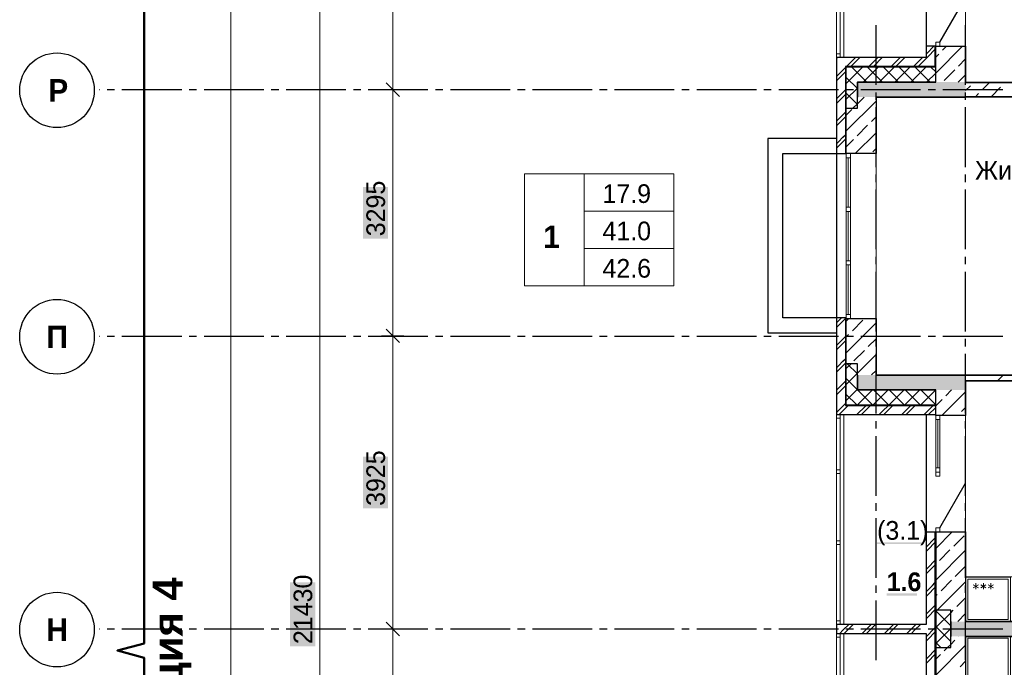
# Model space of a CAD drawing. Header units: millimetres. Extents: x 259029 to 2494469, y -731578 to -57567.
# Tile 156 of 253: x 449692 to 462884, y -577940 to -569272. Entities that reach past the tile are written whole.
import ezdxf

# ---------------------------------------------------------------- set-up
doc = ezdxf.new("R2010")
doc.units = ezdxf.units.MM
for name, color, linetype in [('PDF _Геометрия', 7, 'Continuous'), ('PDF _Сплошная заливка', 7, 'Continuous'), ('PDF _Текст', 7, 'Continuous')]:
    doc.layers.add(name, color=color, linetype=linetype)
doc.styles.add('PDF Arial Bold', font='arialbd.ttf')
doc.styles.add('PDF Century Gothic', font='GOTHIC.TTF')
doc.styles.add('PDF Century Gothic Bold', font='GOTHICB.TTF')

msp = doc.modelspace()

# ---------------------------------------------------------------- linework, layer by layer
at = {"layer": 'PDF _Геометрия', "lineweight": 13}
for points in [[(452672.9, -545267.8), (452522.9, -545267.8), (452522.9, -613047.5), (452672.9, -613047.5)], [(460635.7, -569777.5), (460635.7, -566177.5)], [(453565.6, -566517.7), (453715.6, -566517.7), (453715.6, -587947.6), (453865.6, -587947.6)], [(454540.9, -566517.7), (454690.9, -566517.7), (454690.9, -570207.7), (454840.9, -570207.7)], [(460685.7, -566577.5), (460685.7, -569777.5)], [(460735.7, -566577.5), (460735.7, -569777.5)], [(462365.8, -569627.9), (462365.8, -568827.9), (462365.8, -568067.9)], [(460635.7, -569727.5), (460685.7, -569727.5)], [(460765.7, -570124.3), (460982.6, -569907.5)], [(460765.7, -569912.2), (460770.5, -569907.5)], [(461041.4, -570107.5), (460841.4, -569907.5)], [(460994.7, -570107.5), (461194.7, -569907.5)], [(461253.6, -570107.5), (461053.6, -569907.5)], [(461206.9, -570107.5), (461406.9, -569907.5)], [(461465.7, -570107.5), (461265.7, -569907.5)], [(461419, -570107.5), (461619, -569907.5)], [(461677.8, -570107.5), (461477.8, -569907.5)], [(461631.1, -570107.5), (461831.1, -569907.5)], [(461890, -570107.5), (461690, -569907.5)], [(461843.3, -570107.5), (461965.7, -569985)], [(461965.7, -569971.1), (461902.1, -569907.5)], [(460915.7, -570193.9), (460765.7, -570043.9)], [(454540.9, -570207.7), (454690.9, -570207.7), (454690.9, -573502.7), (454840.9, -573502.7)], [(460765.7, -570336.5), (460915.7, -570186.5)], [(460915.7, -570406.1), (460765.7, -570256.1)], [(460856.9, -570457.5), (460915.7, -570398.6)], [(461165.8, -573272.9), (461165.8, -571062.9)], [(460765.8, -573216.9), (460765.8, -571118.9)], [(460793.8, -571780.9), (460793.8, -571118.9)], [(460821.8, -573216.9), (460821.8, -571118.9)], [(460793.8, -572498.9), (460793.8, -571836.9)], [(460793.8, -573216.9), (460793.8, -572554.9)], [(454690.9, -581342.4), (454690.9, -577427.6), (454690.9, -573502.7), (454540.9, -573502.7)], [(460765.7, -573942.7), (460831, -573877.5)], [(460915.7, -574012.3), (460780.9, -573877.5)], [(460765.7, -574154.9), (460915.7, -574004.9)], [(460915.7, -574224.4), (460765.7, -574074.4)], [(460765.7, -574367), (460915.7, -574217)], [(460917.4, -574427.5), (461117.4, -574227.5)], [(461118.8, -574427.5), (460918.8, -574227.5)], [(461129.5, -574427.5), (461329.5, -574227.5)], [(461330.9, -574427.5), (461130.9, -574227.5)], [(461341.6, -574427.5), (461541.6, -574227.5)], [(461543.1, -574427.5), (461343.1, -574227.5)], [(461553.8, -574427.5), (461753.8, -574227.5)], [(461755.2, -574427.5), (461555.2, -574227.5)], [(461765.9, -574427.5), (461965.7, -574227.6)], [(461965.7, -574425.9), (461767.3, -574227.5)], [(460906.7, -574427.5), (460765.7, -574286.6)], [(460635.7, -580297.5), (460635.7, -574557.5)], [(460635.7, -574607.5), (460685.7, -574607.5), (460685.7, -577367.5)], [(460685.7, -574557.5), (460685.7, -574607.5)], [(460735.7, -574557.5), (460735.7, -577367.5)], [(461965.8, -574623.7), (461965.8, -575271.6)], [(461993.8, -574623.7), (461993.8, -575271.6)], [(462021.8, -574623.7), (462021.8, -575271.6)], [(462365.8, -576127.6), (462365.8, -575327.6), (462365.8, -574567.7)], [(460635.7, -575297.5), (460685.7, -575297.5)], [(460635.7, -575347.5), (460685.7, -575347.5)], [(460635.7, -576247.5), (460685.7, -576247.5)], [(460635.7, -576297.5), (460685.7, -576297.5)], [(465055.7, -576727.5), (462365.7, -576727.5)], [(462469.3, -576876.5), (462538.6, -576836.5)], [(462469.3, -576836.5), (462538.6, -576876.5)], [(462504, -576896.5), (462504, -576816.5)], [(462569.3, -576876.5), (462638.6, -576836.5)], [(462569.3, -576836.5), (462638.6, -576876.5)], [(462604, -576896.5), (462604, -576816.5)], [(462669.3, -576876.5), (462738.6, -576836.5)], [(462669.3, -576836.5), (462738.6, -576876.5)], [(462704, -576896.5), (462704, -576816.5)], [(461965.7, -577197.5), (461985.7, -577177.5)], [(462165.7, -577383.6), (461965.7, -577183.6)], [(461965.7, -577409.6), (462165.7, -577209.6)], [(460635.7, -577317.5), (460685.7, -577317.5)], [(462165.7, -577595.8), (461965.7, -577395.8)], [(454840.9, -577427.6), (454690.9, -577427.6), (454540.9, -577427.6)], [(460635.7, -577537.5), (460685.7, -577537.5)], [(460685.7, -577487.5), (460685.7, -580297.5)], [(460735.7, -577487.5), (460735.7, -580297.5)], [(461965.7, -577621.8), (462165.7, -577421.8)], [(462035.3, -577677.5), (461965.7, -577607.9)], [(462122.1, -577677.5), (462165.7, -577633.9)]]:
    msp.add_lwpolyline(points, dxfattribs=at)
at = {"layer": 'PDF _Геометрия', "lineweight": 25}
for points in [[(460635.7, -566407.5), (461835.7, -566407.5), (461835.7, -566457.5), (460635.7, -566457.5), (460635.7, -566577.5), (461835.7, -566577.5), (461835.7, -569777.5), (460635.7, -569777.5), (460635.7, -574557.5)], [(462021.7, -569571.7), (462365.7, -568975.9)], [(461165.7, -570144.4), (461165.7, -569344.4)], [(462365.7, -570144.4), (462365.7, -569344.4)], [(461955.7, -569627.7), (461955.7, -569897.5), (460755.7, -569897.5)], [(461729.6, -569897.5), (461862.7, -569764.4), (461955.7, -569671.3)], [(461835.7, -569731.3), (461862.7, -569704.4), (461922.7, -569644.4), (461939.3, -569627.7)], [(461965.7, -569627.7), (461835.7, -569627.7)], [(460635.7, -569791.3), (460649.6, -569777.5)], [(460769.5, -569897.5), (460889.6, -569777.5)], [(460829.6, -569897.5), (460949.5, -569777.5)], [(461069.6, -569897.5), (461189.5, -569777.5)], [(461129.6, -569897.5), (461249.6, -569777.5)], [(461369.5, -569897.5), (461489.6, -569777.5)], [(461429.6, -569897.5), (461549.5, -569777.5)], [(461669.6, -569897.5), (461789.5, -569777.5)], [(460635.7, -573262.5), (459915.7, -573262.5), (459915.7, -571062.8), (460635.7, -571062.8), (460765.7, -571062.8), (460765.7, -569907.5)], [(460635.7, -570031.3), (460662.7, -570004.4), (460755.7, -569911.3)], [(460635.7, -570091.3), (460662.7, -570064.4), (460755.7, -569971.3)], [(460755.7, -569897.5), (460755.7, -571062.8)], [(461965.7, -569907.5), (460765.7, -569907.5)], [(450756.3, -570207.5), (450762.7, -570207.5)], [(450862.7, -570207.5), (450962.7, -570207.5)], [(451062.7, -570207.5), (451862.7, -570207.5)], [(451962.7, -570207.5), (452062.7, -570207.5)], [(452162.7, -570207.5), (452962.7, -570207.5)], [(453062.7, -570207.5), (453162.7, -570207.5)], [(453262.7, -570207.5), (454062.7, -570207.5)], [(454162.7, -570207.5), (454262.7, -570207.5)], [(454362.7, -570207.5), (455162.7, -570207.5)], [(455262.7, -570207.5), (455362.7, -570207.5)], [(455462.7, -570207.5), (456262.7, -570207.5)], [(456362.7, -570207.5), (456462.7, -570207.5)], [(456562.7, -570207.5), (457362.7, -570207.5)], [(457462.7, -570207.5), (457562.7, -570207.5)], [(457662.7, -570207.5), (458462.7, -570207.5)], [(458562.7, -570207.5), (458662.7, -570207.5)], [(458762.7, -570207.5), (459562.7, -570207.5)], [(459662.7, -570207.5), (459762.7, -570207.5)], [(459862.7, -570207.5), (460662.7, -570207.5)], [(460635.7, -570331.3), (460662.7, -570304.4), (460722.7, -570244.4), (460755.7, -570211.3)], [(460635.7, -570391.3), (460662.7, -570364.4), (460755.7, -570271.3)], [(460762.7, -570207.5), (460862.7, -570207.5)], [(460962.7, -570207.5), (461762.7, -570207.5)], [(461165.7, -570344.4), (461165.7, -570244.4)], [(461862.7, -570207.5), (461962.7, -570207.5)], [(462062.7, -570207.5), (462862.7, -570207.5)], [(462365.7, -570344.4), (462365.7, -570244.4)], [(460635.7, -570631.3), (460662.7, -570604.4), (460755.7, -570511.3)], [(461165.7, -571244.4), (461165.7, -570444.4)], [(462365.7, -571244.4), (462365.7, -570444.4)], [(460635.7, -570691.3), (460662.7, -570664.4), (460755.7, -570571.3)], [(460635.7, -570931.3), (460662.7, -570904.4), (460722.7, -570844.4), (460755.7, -570811.3)], [(460635.7, -570862.5), (459715.7, -570862.5), (459715.7, -573462.5), (460635.7, -573462.5)], [(460635.7, -570991.3), (460662.7, -570964.4), (460755.7, -570871.3)], [(461165.7, -571444.4), (461165.7, -571344.4)], [(462365.7, -571444.4), (462365.7, -571344.4)], [(461165.7, -572344.4), (461165.7, -571544.4)], [(462365.7, -572344.4), (462365.7, -571544.4)], [(461165.7, -572544.4), (461165.7, -572444.4)], [(462365.7, -572544.4), (462365.7, -572444.4)], [(461165.7, -573444.4), (461165.7, -572644.4)], [(462365.7, -573444.4), (462365.7, -572644.4)], [(460635.7, -573331.3), (460662.7, -573304.4), (460704.3, -573262.7)], [(460765.7, -574427.5), (460765.7, -573262.8), (460635.7, -573262.8)], [(460662.7, -573364.4), (460755.7, -573271.3)], [(460755.7, -573262.8), (460755.7, -574437.5)], [(460635.7, -573391.3), (460662.7, -573364.4)], [(450756.3, -573507.5), (450762.7, -573507.5)], [(450862.7, -573507.5), (450962.7, -573507.5)], [(451062.7, -573507.5), (451862.7, -573507.5)], [(451962.7, -573507.5), (452062.7, -573507.5)], [(452162.7, -573507.5), (452962.7, -573507.5)], [(453062.7, -573507.5), (453162.7, -573507.5)], [(453262.7, -573507.5), (454062.7, -573507.5)], [(454162.7, -573507.5), (454262.7, -573507.5)], [(454362.7, -573507.5), (455162.7, -573507.5)], [(455262.7, -573507.5), (455362.7, -573507.5)], [(455462.7, -573507.5), (456262.7, -573507.5)], [(456362.7, -573507.5), (456462.7, -573507.5)], [(456562.7, -573507.5), (457362.7, -573507.5)], [(457462.7, -573507.5), (457562.7, -573507.5)], [(457662.7, -573507.5), (458462.7, -573507.5)], [(458562.7, -573507.5), (458662.7, -573507.5)], [(458762.7, -573507.5), (459562.7, -573507.5)], [(459662.7, -573507.5), (459762.7, -573507.5)], [(459862.7, -573507.5), (460662.7, -573507.5)], [(460635.7, -573691.3), (460662.7, -573664.4), (460755.7, -573571.3)], [(460662.7, -573604.4), (460755.7, -573511.3)], [(460762.7, -573507.5), (460862.7, -573507.5)], [(460962.7, -573507.5), (461762.7, -573507.5)], [(461165.7, -573644.4), (461165.7, -573544.4)], [(461862.7, -573507.5), (461962.7, -573507.5)], [(462062.7, -573507.5), (462862.7, -573507.5)], [(462365.7, -573644.4), (462365.7, -573544.4)], [(460635.7, -573631.3), (460662.7, -573604.4)], [(460635.7, -573931.3), (460662.7, -573904.4), (460722.7, -573844.4), (460755.7, -573811.3)], [(461165.7, -574544.4), (461165.7, -573744.4)], [(462365.7, -574544.4), (462365.7, -573744.4)], [(460635.7, -573991.3), (460662.7, -573964.4), (460755.7, -573871.3)], [(460635.7, -574231.3), (460662.7, -574204.4), (460755.7, -574111.3)], [(460662.7, -574264.4), (460755.7, -574171.3)], [(460635.7, -574291.3), (460662.7, -574264.4)], [(460635.7, -574531.3), (460662.7, -574504.4)], [(460662.7, -574504.4), (460722.7, -574444.4), (460755.7, -574411.3)], [(460669.6, -574557.5), (460782.7, -574444.4)], [(460755.7, -574437.5), (461965.7, -574437.5)], [(460765.7, -574427.5), (461965.7, -574427.5)], [(460782.7, -574444.4), (460789.6, -574437.5)], [(460909.5, -574557.5), (461022.7, -574444.4)], [(460969.6, -574557.5), (461082.7, -574444.4), (461089.5, -574437.5)], [(461022.7, -574444.4), (461029.6, -574437.5)], [(461209.6, -574557.5), (461262.7, -574504.4)], [(461262.7, -574504.4), (461322.7, -574444.4), (461329.5, -574437.5)], [(461269.6, -574557.5), (461382.7, -574444.4), (461389.6, -574437.5)], [(461509.5, -574557.5), (461622.7, -574444.4), (461629.6, -574437.5)], [(461569.6, -574557.5), (461682.7, -574444.4), (461689.5, -574437.5)], [(461809.6, -574557.5), (461862.7, -574504.4)], [(461862.7, -574504.4), (461922.7, -574444.4)], [(461869.6, -574557.5), (461965.7, -574461.3)], [(461922.7, -574444.4), (461929.5, -574437.5)], [(461835.7, -574557.5), (461835.7, -577367.5), (460635.7, -577367.5), (460635.7, -577487.5), (461835.7, -577487.5), (461835.7, -580297.5), (460635.7, -580297.5), (460635.7, -585077.5), (461835.7, -585077.5), (461835.7, -587887.5)], [(460635.7, -574557.5), (461965.7, -574557.5)], [(461165.7, -574744.4), (461165.7, -574644.4)], [(462365.7, -574744.4), (462365.7, -574644.4)], [(461165.7, -575644.4), (461165.7, -574844.4)], [(462365.7, -575644.4), (462365.7, -574844.4)], [(462021.8, -576071.6), (462365.8, -575475.8)], [(461165.7, -575844.4), (461165.7, -575744.4)], [(462365.7, -575844.4), (462365.7, -575744.4)], [(461165.7, -576744.4), (461165.7, -575944.4)], [(462365.7, -576744.4), (462365.7, -575944.4)], [(461835.7, -576127.5), (461965.7, -576127.5)], [(461835.7, -576331.3), (461862.7, -576304.4), (461922.7, -576244.4), (461955.7, -576211.3)], [(461955.7, -576127.5), (461955.7, -578727.5)], [(461965.7, -576127.5), (461965.7, -578727.5)], [(461862.7, -576364.4), (461955.7, -576271.3)], [(461835.7, -576391.3), (461862.7, -576364.4)], [(461835.7, -576631.3), (461862.7, -576604.4), (461955.7, -576511.3)], [(461862.7, -576664.4), (461955.7, -576571.3)], [(461835.7, -576691.3), (461862.7, -576664.4)], [(461165.7, -576944.4), (461165.7, -576844.4)], [(461835.7, -576931.3), (461862.7, -576904.4), (461922.7, -576844.4), (461955.7, -576811.3)], [(461835.7, -576991.3), (461862.7, -576964.4), (461955.7, -576871.3)], [(462365.7, -576944.4), (462365.7, -576844.4)], [(461165.7, -577844.4), (461165.7, -577044.4)], [(461862.7, -577204.4), (461955.7, -577111.3)], [(462365.7, -577844.4), (462365.7, -577044.4)], [(461835.7, -577231.3), (461862.7, -577204.4)], [(461835.7, -577291.3), (461862.7, -577264.4)], [(461862.7, -577264.4), (461955.7, -577171.3)], [(460679.6, -577487.5), (460722.7, -577444.4), (460799.6, -577367.5)], [(460782.7, -577444.4), (460859.6, -577367.5)], [(461022.7, -577444.4), (461099.6, -577367.5)], [(461082.7, -577444.4), (461159.5, -577367.5)], [(461279.6, -577487.5), (461322.7, -577444.4), (461399.6, -577367.5)], [(461382.7, -577444.4), (461459.6, -577367.5)], [(461622.7, -577444.4), (461699.6, -577367.5)], [(461682.7, -577444.4), (461759.5, -577367.5)], [(450756.3, -577427.5), (450762.7, -577427.5)], [(450862.7, -577427.5), (450962.7, -577427.5)], [(451062.7, -577427.5), (451862.7, -577427.5)], [(451962.7, -577427.5), (452062.7, -577427.5)], [(452162.7, -577427.5), (452962.7, -577427.5)], [(453062.7, -577427.5), (453162.7, -577427.5)], [(453262.7, -577427.5), (454062.7, -577427.5)], [(454162.7, -577427.5), (454262.7, -577427.5)], [(454362.7, -577427.5), (455162.7, -577427.5)], [(455262.7, -577427.5), (455362.7, -577427.5)], [(455462.7, -577427.5), (456262.7, -577427.5)], [(456362.7, -577427.5), (456462.7, -577427.5)], [(456562.7, -577427.5), (457362.7, -577427.5)], [(457462.7, -577427.5), (457562.7, -577427.5)], [(457662.7, -577427.5), (458462.7, -577427.5)], [(458562.7, -577427.5), (458662.7, -577427.5)], [(458762.7, -577427.5), (459562.7, -577427.5)], [(459662.7, -577427.5), (459762.7, -577427.5)], [(459862.7, -577427.5), (460662.7, -577427.5)], [(460739.6, -577487.5), (460782.7, -577444.4)], [(460762.7, -577427.5), (460862.7, -577427.5)], [(460962.7, -577427.5), (461762.7, -577427.5)], [(460979.5, -577487.5), (461022.7, -577444.4)], [(461039.6, -577487.5), (461082.7, -577444.4)], [(461339.6, -577487.5), (461382.7, -577444.4)], [(461579.5, -577487.5), (461622.7, -577444.4)], [(461639.6, -577487.5), (461682.7, -577444.4)], [(461835.7, -577531.3), (461862.7, -577504.4), (461922.7, -577444.4), (461955.7, -577411.3)], [(461862.7, -577427.5), (461962.7, -577427.5)], [(461862.7, -577564.4), (461955.7, -577471.3)], [(462062.7, -577427.5), (462862.7, -577427.5)], [(461835.7, -577591.3), (461862.7, -577564.4)], [(461835.7, -577831.3), (461862.7, -577804.4)], [(461862.7, -577804.4), (461955.7, -577711.3)], [(461862.7, -577864.4), (461955.7, -577771.3)], [(461835.7, -577891.3), (461862.7, -577864.4)]]:
    msp.add_lwpolyline(points, dxfattribs=at)
at = {"layer": 'PDF _Геометрия', "lineweight": 50}
msp.add_lwpolyline([(451729.9, -587680.5), (451359.5, -587680.5), (451359.5, -577813.7), (451000.9, -577717.7), (451359.5, -577621.6), (451359.5, -566960.5), (451695.5, -566960.5), (451729.9, -566960.5)], dxfattribs=at)
at = {"layer": 'PDF _Геометрия', "lineweight": 13}
for points in [[(462021.7, -569627.7), (462021.7, -569571.7), (461965.7, -569571.7), (461965.7, -569627.7)], [(460821.8, -571062.9), (460821.8, -571118.9), (460765.8, -571118.9), (460765.8, -571062.9)], [(457255, -571334.4), (456455, -571334.4), (456455, -572834.4), (457255, -572834.4)], [(457255, -571334.4), (458455, -571334.4), (458455, -571834.4), (457255, -571834.4)], [(457255, -571834.4), (458455, -571834.4), (458455, -572334.4), (457255, -572334.4)], [(460821.8, -571836.9), (460821.8, -571780.9), (460765.8, -571780.9), (460765.8, -571836.9)], [(457255, -572334.4), (458455, -572334.4), (458455, -572834.4), (457255, -572834.4)], [(460821.8, -572554.9), (460821.8, -572498.9), (460765.8, -572498.9), (460765.8, -572554.9)], [(460821.8, -573272.9), (460821.8, -573216.9), (460765.8, -573216.9), (460765.8, -573272.9)], [(462021.8, -574567.7), (462021.8, -574623.7), (461965.8, -574623.7), (461965.8, -574567.7)], [(462021.8, -575327.6), (462021.8, -575271.6), (461965.8, -575271.6), (461965.8, -575327.6)], [(462021.7, -575383.5), (462021.7, -575327.5), (461965.7, -575327.5), (461965.7, -575383.5)], [(462021.7, -576127.5), (462021.7, -576071.5), (461965.7, -576071.5), (461965.7, -576127.5)], [(462365.7, -576732.5), (462365.7, -577332.5), (462965.7, -577332.5), (462965.7, -576732.5)], [(462395.7, -577302.5), (462395.7, -576762.5), (462935.7, -576762.5), (462935.7, -577302.5)], [(462365.7, -578122.5), (462365.7, -577522.5), (462965.7, -577522.5), (462965.7, -578122.5)], [(462395.7, -577552.5), (462395.7, -578092.5), (462935.7, -578092.5), (462935.7, -577552.5)]]:
    msp.add_lwpolyline(points, close=True, dxfattribs=at)
at = {"layer": 'PDF _Геометрия', "color": 9, "lineweight": 25, "true_color": 0xc8c8a0}
for points in [[(461965.7, -569985), (462323, -569627.7)], [(461965.7, -569772.9), (462008, -569730.6)], [(461965.8, -570107.7), (461965.8, -569627.9), (462021.8, -569627.9), (462365.8, -569627.9), (462365.8, -570107.7)], [(462057.5, -569681.1), (462110.9, -569627.7)], [(462269.7, -569893.2), (462365.7, -569797.1)], [(462078.7, -570084.1), (462220.2, -569942.7)], [(462267.5, -570107.5), (462365.7, -570009.3)], [(460765.7, -570760.7), (461165.7, -570360.7)], [(461165.8, -570307.7), (461165.8, -571062.9), (460821.8, -571062.9), (460765.8, -571062.9), (460765.8, -570457.7), (460915.8, -570457.7), (460915.8, -570307.7)], [(460915.7, -570398.6), (461006.9, -570307.5)], [(460765.7, -570548.6), (460841.3, -570473)], [(461102.9, -570635.7), (461165.7, -570572.9)], [(460888, -571062.7), (461165.7, -570785)], [(460912, -570826.6), (461053.4, -570685.2)], [(460765.7, -570972.9), (460862.5, -570876.1)], [(461124.1, -571038.7), (461165.7, -570997.1)], [(460765.7, -573306.3), (460799.3, -573272.7)], [(460765.8, -573877.7), (460765.8, -573272.9), (460821.8, -573272.9), (461165.8, -573272.9), (461165.8, -574027.7)], [(460848.4, -573435.8), (460989.8, -573294.4)], [(460765.7, -573730.6), (461165.7, -573330.6)], [(460765.7, -573518.5), (460798.9, -573485.3)], [(461060.5, -573648), (461165.7, -573542.7)], [(460869.6, -573838.9), (461011, -573697.5)], [(460915.7, -574004.9), (461165.7, -573754.9)], [(460915.8, -574027.7), (460915.8, -573877.7), (460765.8, -573877.7)], [(461105.2, -574027.5), (461165.7, -573967)], [(462365.8, -574227.7), (462365.8, -574567.7), (462021.8, -574567.7), (461965.8, -574567.7), (461965.8, -574227.7)], [(462100, -574305.6), (462178, -574227.5)], [(461965.7, -574439.8), (462050.5, -574355.1)], [(462050.2, -574567.5), (462365.7, -574251.9)], [(462312.1, -574517.7), (462365.7, -574464)], [(462262.3, -574567.5), (462262.6, -574567.2)], [(461965.7, -576349), (462187.2, -576127.5)], [(462165.8, -577327.6), (462165.8, -577177.6), (461965.8, -577177.6), (461965.8, -576127.6), (462021.8, -576127.6), (462365.8, -576127.6), (462365.8, -577327.6)], [(462206, -576320.8), (462347.4, -576179.4)], [(461965.7, -576773.2), (462365.7, -576373.2)], [(462015.1, -576511.7), (462156.5, -576370.3)], [(462227.2, -576723.9), (462365.7, -576585.4)], [(461985.7, -577177.5), (462365.7, -576797.5)], [(462036.3, -576914.8), (462177.7, -576773.4)], [(461965.7, -576985.4), (461986.8, -576964.3)], [(462248.4, -577126.9), (462365.7, -577009.6)], [(462165.7, -577209.6), (462198.9, -577176.4)], [(462260, -577327.5), (462365.7, -577221.8)], [(461965.8, -577677.6), (462165.8, -577677.6), (462165.8, -577527.6)], [(462365.8, -577527.6), (462365.8, -578727.6), (462021.8, -578727.6), (461965.8, -578727.6), (461965.8, -577677.6)], [(462269.7, -577530), (462272.1, -577527.5)], [(461965.7, -578046), (462365.7, -577646)], [(462165.7, -577633.9), (462220.2, -577579.5)], [(461965.7, -577833.9), (462029.2, -577770.4)], [(462078.7, -577720.9), (462122.1, -577677.5)], [(462290.9, -577933), (462365.7, -577858.2)]]:
    msp.add_lwpolyline(points, dxfattribs=at)
at = {"layer": 'PDF _Геометрия', "lineweight": 35}
for points in [[(454780.9, -570297.7), (454600.9, -570117.7)], [(461965.8, -570107.7), (460915.8, -570107.7), (460915.8, -570307.7)], [(462365.8, -570112.7), (462365.8, -570107.7)], [(461165.8, -570307.7), (462365.8, -570307.7), (462365.8, -570302.7)], [(454780.9, -573592.7), (454600.9, -573412.7)], [(460915.8, -574027.7), (460915.8, -574227.7), (461965.8, -574227.7)], [(462365.8, -574027.7), (461165.8, -574027.7)], [(465975.7, -574027.7), (462365.8, -574027.7)], [(465975.7, -574107.7), (465575.7, -574107.7), (465575.7, -574207.7), (465495.7, -574207.7), (465495.7, -574107.7), (462365.8, -574107.7)], [(462365.8, -574227.7), (462365.8, -574107.7)], [(462793, -574107.5), (462873, -574027.5)], [(454780.9, -577517.6), (454600.9, -577337.6)], [(462165.8, -577327.6), (462165.8, -577527.6)], [(463615.7, -577332.6), (463615.7, -577327.6), (462365.8, -577327.6)], [(462365.8, -577527.6), (463615.7, -577527.6), (463615.7, -577522.6)]]:
    msp.add_lwpolyline(points, dxfattribs=at)
at = {"layer": 'PDF _Геометрия', "color": 191, "lineweight": 35, "true_color": 0xc8aaf2}
for points in [[(462365.7, -570221.4), (462432.3, -570154.8)], [(466165.7, -570112.7), (462365.8, -570112.7)], [(462587.9, -570211.4), (462686.8, -570112.5)], [(462496.8, -570302.5), (462538.4, -570260.9)], [(462708.9, -570302.5), (462835.3, -570176.1)], [(462365.8, -570302.7), (465975.7, -570302.7)]]:
    msp.add_lwpolyline(points, dxfattribs=at)
at = {"layer": 'PDF _Геометрия', "lineweight": 25}
for centre in [(450192.4, -570216.5), (450192.4, -573516.5), (450192.4, -577436.5)]:
    msp.add_circle(centre, 500, dxfattribs=at)
at = {"layer": 'PDF _Сплошная заливка', "color": 7, "lineweight": 25, "true_color": 0xf1f1f1, "transparency": 33554559}
for points in [[(462365.7, -570107.5), (460915.7, -570107.5), (462365.7, -570307.5), (460915.7, -570307.5)], [(462365.7, -574027.5), (460915.7, -574027.5), (462365.7, -574227.5), (460915.7, -574227.5)], [(462165.7, -577527.5), (463615.7, -577527.5), (462165.7, -577327.5), (463615.7, -577327.5)]]:
    msp.add_solid(points, dxfattribs=at)
at = {"layer": 'PDF _Сплошная заливка', "color": 7, "lineweight": 13, "true_color": 0xffffff, "transparency": 33554559}
for points in [[(454628.4, -572201.5), (454628.4, -571508.8), (454290.8, -572201.5), (454290.8, -571508.8)], [(454628.4, -575811.5), (454628.4, -575118.8), (454290.8, -575811.5), (454290.8, -575118.8)], [(453653.1, -577661.1), (453653.1, -576804.2), (453315.5, -577661.1), (453315.5, -576804.2)]]:
    msp.add_solid(points, dxfattribs=at)
at = {"layer": 'PDF _Сплошная заливка', "lineweight": 25, "transparency": 33554559}
for points in [[(461179.9, -576290), (461795.6, -576290), (461179.9, -576269.2), (461795.6, -576269.2)], [(461308.4, -576981.3), (461714.5, -576981.3), (461308.4, -576949.9), (461714.5, -576949.9)]]:
    msp.add_solid(points, dxfattribs=at)

# ---------------------------------------------------------------- texts
at = {"layer": 'PDF _Текст', "attachment_point": 7}
for s, insert, char_height, style in [('Р', (450075, -570366.7), 300, 'PDF Century Gothic Bold'), ('Жилая комната', (462492.1, -571417.5), 249.998, 'PDF Century Gothic'), ('17.9', (457500.7, -571728), 250, 'PDF Century Gothic'), ('1', (456706.4, -572326.8), 300, 'PDF Century Gothic Bold'), ('41.0', (457500.7, -572228), 250, 'PDF Century Gothic'), ('42.6', (457500.7, -572728), 250, 'PDF Century Gothic'), ('П', (450050, -573666.7), 300, 'PDF Century Gothic Bold'), ('(3.1)', (461179.9, -576307.9), 250, 'PDF Century Gothic'), ('1.6', (461308.4, -576924), 250, 'PDF Century Gothic Bold'), ('Н', (450050, -577586.7), 300, 'PDF Century Gothic Bold')]:
    msp.add_mtext(s, dxfattribs=dict(at, insert=insert, char_height=char_height, style=style))
at = {"layer": 'PDF _Текст', "attachment_point": 7, "rotation": 90}
for s, insert, char_height, style in [('3295', (454590.9, -572170.3), 250, 'PDF Century Gothic'), ('3925', (454590.9, -575780.3), 250, 'PDF Century Gothic'), ('21430', (453615.6, -577629.8), 250, 'PDF Century Gothic'), ('Секция 4', (451990.2, -579208.8), 400, 'PDF Arial Bold')]:
    msp.add_mtext(s, dxfattribs=dict(at, insert=insert, char_height=char_height, style=style))

doc.saveas('drawing.dxf')
